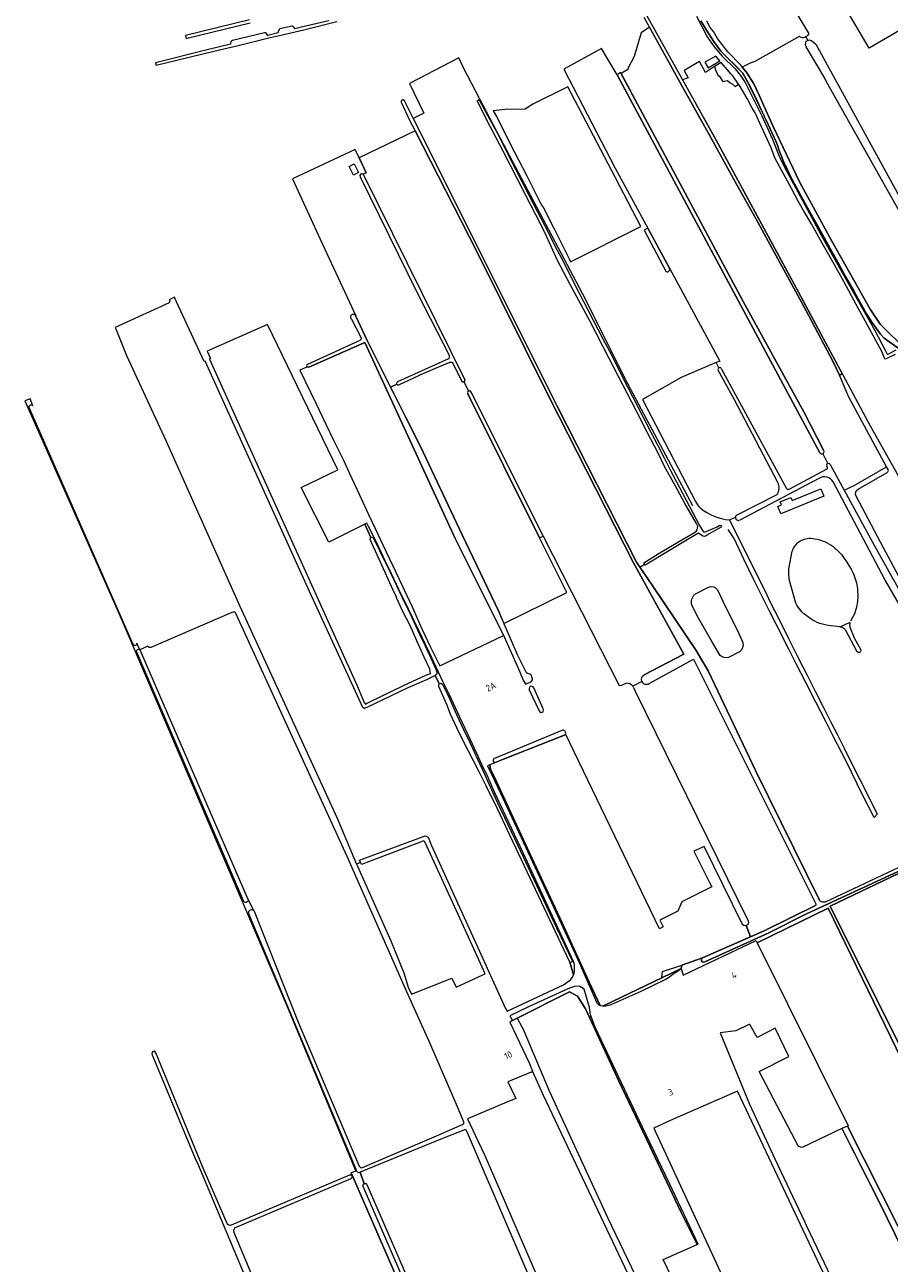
# Model space of a CAD drawing. Header units: metres. Extents: x 209813 to 223847, y 571801 to 587119.
# Tile 94 of 256: x 211826 to 212353, y 576714 to 577468. Entities that reach past the tile are written whole.
import ezdxf
from ezdxf.enums import TextEntityAlignment as Align

# ---------------------------------------------------------------- set-up
doc = ezdxf.new("R2010")
doc.units = ezdxf.units.M
for name, color, linetype, lineweight in [('B-RO-GK-BESCHOEIING-G', 8, 'GK-BESCHOEIING', 0), ('B-RO-GR-BEPLANTING_CULTUUR_BOSPLANTSOEN-GV', 8, 'Continuous', 0), ('B-RO-GR-BOUWLAND-GV', 8, 'Continuous', 0), ('B-RO-GR-GRAS-GV', 8, 'Continuous', 0), ('B-RO-GR-HOUTWAL-GV', 8, 'Continuous', 0), ('B-RO-OG-BEBOUWING-T18', 8, 'Continuous', 0), ('B-RO-OG-TERREIN_CULTUURSCHEIDING-GV', 8, 'Continuous', 0), ('B-RO-OG-WATER_GREPPEL-GV', 8, 'Continuous', 0), ('B-RO-OG-WEG-GV', 8, 'Continuous', 0), ('B-RO-VH-ONVERHARD-GV', 8, 'Continuous', 0), ('B-RO-VH-VERHARDING_HALFVERHARDING-GV', 8, 'Continuous', 0), ('B-RO-VH-VERHARDING_TEGEL-GV', 8, 'Continuous', 0)]:
    doc.layers.add(name, color=color, linetype=linetype, lineweight=lineweight)
doc.styles.add('NLCS-ISO-M200-T18', font='txt', dxfattribs={"height": 0.36})
doc.linetypes.add('GK-BESCHOEIING', pattern='A,30,-5,[1,NLCS.shx,S=1,R=0,X=0,Y=0],-5', length=40)

msp = doc.modelspace()

# ---------------------------------------------------------------- linework, layer by layer
at = {"layer": 'B-RO-GK-BESCHOEIING-G', "flags": 128}
msp.add_lwpolyline([(212134.782, 576829.881), (212135.305, 576830.132)], dxfattribs=at)
at = {"layer": 'B-RO-GR-BEPLANTING_CULTUUR_BOSPLANTSOEN-GV', "flags": 128}
for points in [[(212235.47, 577472.726), (212242.087, 577460.133), (212246.304, 577454.038), (212251.21, 577448.483), (212259.084, 577440.677), (212262.327, 577436.687), (212265.168, 577432.403), (212267.271, 577428.308), (212275.285, 577412.053), (212281.618, 577398.351), (212285.939, 577387.498), (212288.959, 577381.3), (212312.664, 577337.164), (212344.11, 577281.411), (212350.43, 577269.363), (212351.587, 577266.97), (212352.282, 577267.069), (212357.221, 577269.69)], [(212359.471, 577269.847), (212349.74, 577276.683), (212347.532, 577279.195), (212342.224, 577286.364), (212338.976, 577291.478), (212331.453, 577305.223), (212326.293, 577314.269), (212321.586, 577323.082), (212317.001, 577331.309), (212308.95, 577345.619), (212303.942, 577354.689), (212292.858, 577375.051), (212290.128, 577381.048), (212289.38, 577382.326), (212285.79, 577391.05), (212284.759, 577394.313), (212283.743, 577396.711), (212277.96, 577409.371), (212272.252, 577421.75), (212268.297, 577429.665), (212265.084, 577435.568), (212263.689, 577438.046), (212259.695, 577442.279), (212254.442, 577447.467), (212250.42, 577451.395), (212245.888, 577457.438), (212241.592, 577464.215), (212238.236, 577469.829)]]:
    msp.add_lwpolyline(points, dxfattribs=at)
at = {"layer": 'B-RO-GR-BOUWLAND-GV', "flags": 128}
for points in [[(212111.585, 577415.178), (212113.625, 577411.61), (212124.483, 577390.274), (212132.048, 577375.614), (212140.107, 577359.73), (212141.626, 577356.92), (212141.904, 577356.84), (212148.694, 577343.332), (212157.845, 577325.049), (212158.795, 577323.243), (212201.626, 577344.658), (212186.056, 577374.234), (212157.06, 577429.732), (212135.776, 577419.13), (212131.156, 577416.043), (212118.985, 577415.91)], [(212388.526, 576676.025), (212414.127, 576683.582), (212432.612, 576691.564), (212395.096, 576770.206), (212364.108, 576830.299), (212315.69, 576929.65), (212272.466, 576908.637), (212327.862, 576797.222), (212327.51, 576797.064)]]:
    msp.add_lwpolyline(points, close=True, dxfattribs=at)
for points in [[(212203.579, 577071.698), (212227.716, 577084.299), (212197.156, 577139.862), (212145.695, 577240.8), (212101.642, 577329.568), (212064.203, 577402.857), (212029.94, 577386.585)], [(212029.94, 577386.585), (212034.323, 577377.339), (212032.234, 577376.52)], [(212032.578, 577376.137), (212094.44, 577251.264)], [(212085.091, 577261.95), (212069.101, 577255.194), (212054.305, 577248.289)], [(212052.948, 577248.686), (212049.152, 577246.903), (212067.332, 577210.837), (212092.805, 577157.061), (212115.029, 577110.303), (212118.198, 577102.974), (212156.537, 577121.8), (212139.78, 577155.217), (212096.219, 577242.915)], [(212094.006, 577250.002), (212096.695, 577244.468)], [(212098.256, 577243.911), (212142.171, 577156.132), (212177.049, 577087.646), (212188.486, 577065.342), (212190.113, 577065.409), (212192.979, 577066.92), (212194.436, 577066.404)], [(212202.262, 577067.684), (212196.731, 577064.812)], [(212197.146, 577064.042), (212198.056, 577061.741), (212266.874, 576922.074)], [(212268.385, 576912.271), (212277.223, 576916.184), (212307.93, 576931.235)], [(212265.857, 576919.108), (212268.385, 576912.271)]]:
    msp.add_lwpolyline(points, dxfattribs=at)
at = {"layer": 'B-RO-GR-BOUWLAND-GV'}
for points in [[(212032.234, 577376.52, -0.1110294), (212032.578, 577376.137)], [(212094.006, 577250.002, -0.4352187), (212092.501, 577250.4)], [(212202.262, 577067.684, -0.4054922), (212203.579, 577071.698)], [(212266.874, 576922.074, -0.4767619), (212265.857, 576919.108)]]:
    msp.add_lwpolyline(points, format="xyb", dxfattribs=at)
msp.add_arc((212193.472, 577062.559), 3.962, 21.98512, 74.484513, dxfattribs=at)
at = {"layer": 'B-RO-GR-GRAS-GV', "flags": 128}
for points in [[(212275.85, 577508.688), (212303.763, 577462.405), (212303.636, 577461.712), (212303.132, 577460.918), (212302.501, 577460.372), (212302.162, 577460.135), (212303.252, 577457.988), (212304.269, 577458.433), (212305.829, 577457.659), (212308.172, 577455.651), (212361.276, 577359.04)], [(212367.95, 577469.179), (212340.654, 577453.171), (212320.459, 577487.986)], [(212322.562, 577254.276), (212318.467, 577262.786), (212302.006, 577293.714), (212271.763, 577349.113), (212260.089, 577370.12), (212242.418, 577402.131), (212225.357, 577432.626), (212219.665, 577442.961), (212206.842, 577466.08), (212201.888, 577462.702), (212197.476, 577448.207), (212193.732, 577440.925), (212193.98, 577440.395), (212189.561, 577437.837), (212199.643, 577419.219), (212263.845, 577299.133), (212301.167, 577231.433), (212313.083, 577208.177)], [(212298.952, 577459.746), (212298.485, 577460.569), (212271.063, 577445.183), (212267.808, 577443.913), (212263.34, 577441.751), (212265.754, 577438.811), (212270.401, 577431.548), (212273.679, 577424.554), (212276.781, 577417.739), (212282.335, 577405.082), (212298.331, 577371.83), (212317.698, 577336.164), (212341.299, 577294.36), (212347.332, 577285.152), (212352.412, 577280.072), (212358.338, 577274.569)], [(212385.167, 577307.748), (212314.788, 577432.764), (212313.745, 577434.923), (212302.301, 577454.042), (212301.884, 577455.422), (212302.297, 577457.57), (212303.252, 577457.988)], [(212310.637, 577206.99), (212190.443, 577431.027), (212187.146, 577437.04), (212177.655, 577453.086), (212154.615, 577440.414), (212166.006, 577418.63), (212186.016, 577380.224), (212205.815, 577343.624), (212249.678, 577262.798), (212247.503, 577261.862)], [(212237.301, 577445.097), (212228.007, 577439.751), (212230.358, 577435.192), (212226.998, 577434.019), (212247.406, 577397.225), (212297.677, 577304.621), (212341.333, 577223.262), (212381.338, 577152.333), (212451.346, 577025.891), (212452.386, 577024.426), (212453.408, 577024.285), (212470.65, 577035.976), (212471.597, 577037.623), (212472.104, 577038.76)], [(212246.52, 577442.042), (212240.971, 577438.5), (212237.301, 577445.097)], [(212356.482, 577266.805), (212351.521, 577264.324), (212350.628, 577263.894), (212350.297, 577264.093), (212349.934, 577264.622), (212348.308, 577268.672), (212338.545, 577286.784), (212332.815, 577297.233), (212325.493, 577310.799), (212318.59, 577323.241), (212312.058, 577334.639), (212305.701, 577345.832), (212300.689, 577354.496), (212297.498, 577360.117), (212293.313, 577367.782), (212287.286, 577378.945), (212283.252, 577386.537), (212280.946, 577392.584), (212275.125, 577405.284), (212271.289, 577413.883), (212269.256, 577417.146), (212266.368, 577422.676), (212262.134, 577429.863), (212261.139, 577431.326)], [(212102.629, 577421.688), (212103.222, 577421.368), (212107.194, 577414.298), (212114.064, 577401.662), (212119.286, 577391.194), (212125.309, 577379.675), (212133.021, 577364.556), (212138.671, 577353.727), (212144.841, 577341.672), (212149.268, 577332.938), (212154.62, 577322.747), (212160.588, 577310.848), (212166.685, 577299.099), (212178.404, 577276.318), (212183.882, 577266.075), (212187.984, 577257.801), (212193.509, 577247.152), (212203.236, 577228.151), (212207.664, 577219.442), (212211.87, 577211.346), (212215.725, 577203.761), (212219.509, 577196.483), (212225.084, 577185.883), (212237.23, 577162.64), (212239.074, 577159.718), (212239.729, 577158.804), (212240.333, 577158.545), (212248.093, 577161.837), (212249.729, 577162.784), (212250.317, 577162.672), (212250.742, 577162.014), (212250.484, 577161.593), (212243.22, 577157.546), (212241.967, 577156.721), (212241.42, 577156.466), (212240.137, 577155.987), (212239.346, 577156.216), (212236.799, 577158.022), (212229.871, 577153.956), (212218.11, 577146.82), (212204.228, 577138.512), (212203.844, 577139.145)], [(212233.2, 577174.545), (212193.721, 577248.972), (212165.954, 577303.97), (212117.836, 577394.898), (212103.582, 577422.237)], [(212032.234, 577376.52), (212034.323, 577377.339), (212029.94, 577386.585), (212027.647, 577391.497), (211989.349, 577373.618), (212001.827, 577346.662), (212006.317, 577337.007), (212027.917, 577290.278)], [(212030.86, 576957.44), (212030.238, 576958.874), (212070.253, 576973.743), (212072.096, 576972.957), (212073.852, 576968.301), (212119.225, 576868.528), (212120.153, 576866.931), (212154.39, 576883.03), (212155.89, 576883.97), (212158.87, 576886.34), (212159.93, 576887.64), (212160.65, 576889.005), (212158.272, 576896.784), (212120.19, 576977.61), (212114.668, 576989.301), (212107.355, 577004.25), (212102.88, 577013.065), (212093.267, 577031.589), (212089.542, 577039.426), (212085.544, 577047.901), (212083.504, 577053.747), (212078.475, 577064.739), (212078.526, 577066.03), (212078.825, 577066.222), (212076.38, 577071.336), (212071.112, 577068.623), (212059.63, 577063.794), (212038.923, 577053.864), (212033.275, 577051.254), (212032.274, 577051.848), (212026.801, 577063.805), (211999.712, 577122.534), (211936.125, 577262.767), (211935.524, 577262.501), (211918.789, 577298.869), (211917.498, 577301.589), (211914.263, 577300.15), (211914.694, 577299.483), (211914.355, 577298.249), (211881.398, 577283.116), (211881.717, 577282.421), (211888.3, 577266.174), (211912.425, 577213.945), (211957.08, 577113.92), (212016.611, 576984.406), (212028.419, 576956.476)], [(212027.995, 577290.109), (212034.878, 577275.218), (212049.152, 577246.903), (212052.948, 577248.686)], [(212118.025, 577095.66), (212117.781, 577096.205), (212088.677, 577154.414), (212033.512, 577274.137), (211999.273, 577259.129)], [(212053.491, 577250.248), (212084.575, 577264.299)], [(212249.102, 577258.634), (212247.503, 577261.862), (212226.198, 577252.689), (212202.569, 577239.365), (212234.886, 577177.335)], [(211998.466, 577259.171), (211993.938, 577257.175), (212003.507, 577237.102), (212009.636, 577224.267), (212014.358, 577214.54), (212020.624, 577201.977), (212024.074, 577194.422), (212030.084, 577181.735), (212035.64, 577169.281), (212039.889, 577160.498), (212044.485, 577150.899), (212052.582, 577133.846), (212062.242, 577113.247), (212068.27, 577099.771), (212073.535, 577088.692), (212079.102, 577077.178), (212118.025, 577095.66)], [(212285.054, 577188.936), (212258.727, 577239.133), (212248.698, 577257.179)], [(212250.604, 577258.243), (212290.233, 577185.219)], [(212316.963, 577199.813), (212325.451, 577184.205), (212331.554, 577186.933), (212351.343, 577198.477), (212328.257, 577240.88), (212322.562, 577254.276)], [(212315.472, 577200.401), (212312.511, 577206.413)], [(212292.305, 577184.991), (212314.734, 577197.008)], [(212315.146, 577198.274), (212314.924, 577198.722)], [(212333.885, 577184.805), (212351.602, 577194.953)], [(212352.286, 577196.686), (212351.343, 577198.477)], [(212310.079, 577191.28), (212261.832, 577165.994)], [(212390.228, 577061.079), (212350.216, 577129.812), (212318.698, 577189.154)], [(212260.238, 577169.075), (212284.56, 577181.518)], [(212325.451, 577184.205), (212343.936, 577150.22), (212365.019, 577112.447), (212370.154, 577102.955), (212367.8, 577111.427), (212368.197, 577114.205), (212347.63, 577152.505), (212332.848, 577180.547)], [(212255.558, 577166.099), (212270.537, 577135.969), (212277.065, 577122.996), (212280.668, 577115.644), (212285.47, 577106.271), (212291.51, 577093.963), (212297.108, 577082.983), (212303.127, 577071.108), (212307.702, 577061.864), (212312.851, 577051.803), (212317.103, 577043.299), (212321.309, 577035.229), (212325.514, 577027.055), (212329.99, 577018.042), (212339.741, 576998.838), (212345.659, 576987.016), (212343.681, 576984.954), (212336.915, 576998.386), (212326.399, 577019.554), (212319.011, 577034.034), (212314.208, 577043.33), (212308.263, 577055.027), (212302.194, 577067.054), (212296.247, 577078.522), (212292.044, 577086.872), (212283.984, 577102.655), (212279.855, 577110.852), (212275.38, 577119.916), (212270.456, 577129.645), (212264.266, 577142.233), (212258.381, 577154.818), (212254.783, 577160.317)], [(212255.558, 577166.099), (212259.258, 577167.826)], [(212291.903, 577137.291), (212293.797, 577146.996)], [(212326.295, 577141.468), (212329.819, 577135.991)], [(212200.946, 577137.303), (212208.974, 577125.802), (212235.322, 577086.657), (212242.66, 577074.135), (212271.589, 577013.106), (212310.228, 576934.947)], [(212295.954, 577115.381), (212292.22, 577129.089)], [(212234.538, 577120.958), (212242.719, 577125.121)], [(212248.225, 577123.5), (212251.487, 577116.533), (212261.128, 577097.335), (212263.761, 577091.474)], [(212249.969, 577083.597), (212245.432, 577090.936), (212236.707, 577106.213), (212232.681, 577114.232)], [(211952.515, 577109.777), (211903.168, 577088.465)], [(212058.131, 576880.677), (212024.996, 576956.036), (212023.79, 576959.006), (211955.126, 577108.775)], [(212331.76, 577108.978), (212329.403, 577104.469)], [(212322.788, 577101.047), (212315.662, 577101.819)], [(212328.991, 577100.812), (212331.546, 577094.273), (212335.596, 577086.877)], [(211901.219, 577089.105), (211896.341, 577086.927)], [(211896.607, 577086.482), (211962.236, 576935.229)], [(212261.762, 577085.749), (212254.958, 577082.299)], [(212263.373, 576920.074), (212240.227, 576967.191), (212233.962, 576964.336), (212243.514, 576945.366), (212244.836, 576942.667), (212226.58, 576933.539), (212224.04, 576927.903), (212213.245, 576922.347), (212215.15, 576918.299), (212213.007, 576917.187), (212155.696, 577035.814)], [(212154.475, 577034.773), (212117.847, 577020.457), (212109.581, 577016.866), (212110.068, 577014.318), (212112.449, 577009.397), (212132.346, 576966.323), (212153.672, 576920.761), (212170.023, 576884.725), (212176.76, 576870.41)], [(212314.038, 576933.53), (212359.055, 576954.646)], [(212424.529, 576825.094), (212424.092, 576825.025), (212423.631, 576825.216), (212423.325, 576825.552), (212360.207, 576951.575), (212358.526, 576950.742), (212316.967, 576930.991), (212366.403, 576831.575), (212415.77, 576734.137), (212428.459, 576740.422), (212452.033, 576736.035), (212454.042, 576736.898), (212447.163, 576750.953), (212458.458, 576755.403), (212428.446, 576815.327), (212428.262, 576815.763), (212428.302, 576816.18), (212428.531, 576816.557), (212428.778, 576816.736)], [(211962.352, 576934.852), (211965.546, 576928.473)], [(211966.019, 576927.859), (211992.77, 576860.309), (212030.076, 576772.679)], [(212176.76, 576870.41), (212178.491, 576870.164), (212179.647, 576870.695), (212214.372, 576887.315), (212214.885, 576891.126), (212226.658, 576894.909), (212239.234, 576899.364), (212268.385, 576912.271), (212265.857, 576919.108)], [(212214.372, 576887.315), (212226.13, 576892.86), (212226.658, 576894.909)], [(212031.98, 576771.745), (212080.044, 576792.208), (212093.308, 576798.196), (212093.962, 576799.017), (212090.611, 576807.358), (212073.694, 576846.322), (212058.131, 576880.677)], [(212291.523, 576605.222), (212279.859, 576634.076), (212259.075, 576624.769), (212215.098, 576715.851), (212236, 576724.847), (212225.995, 576744.807), (212207.07, 576784.705), (212188.145, 576824.469), (212170.291, 576863.177), (212167.88, 576868.361), (212162.961, 576876.212), (212158.196, 576878.709), (212126.333, 576862.815), (212130.563, 576854.89)], [(212126.333, 576862.815), (212123.446, 576861.375), (212121.85, 576860.261), (212133.55, 576835.591), (212135.627, 576830.436)], [(212222.771, 576655.394), (212181.76, 576740.854), (212145.979, 576818.373), (212130.563, 576854.89)], [(212324.138, 576795.288), (212324.03, 576795.499), (212299.797, 576783.911), (212297.548, 576784.573), (212273.735, 576830.346), (212291.772, 576839.351), (212283.393, 576856.54), (212272.413, 576850.851), (212268.047, 576858.788), (212267.385, 576858.921), (212259.448, 576854.952), (212249.923, 576853.762), (212267.7, 576810.405), (212283.133, 576777.112), (212301.562, 576738.438), (212302.395, 576736.689), (212334.956, 576668.356)], [(212331.954, 576667.006), (212260.479, 576818.199), (212219.15, 576800.206), (212209.541, 576795.751), (212211.668, 576790.923), (212278.057, 576647.646), (212281.123, 576641.145), (212291.252, 576644.545)], [(212034.701, 576761.39), (212091.752, 576630.224), (212154.141, 576657.846), (212102.678, 576777.363), (212095.326, 576794.405), (212094.874, 576794.898), (212079.821, 576789.026), (212030.677, 576768.94)], [(212375.084, 576671.276), (212384.094, 576674.501), (212346.893, 576750.574), (212324.138, 576795.288)], [(212087.066, 576626.231), (212025.169, 576768.492), (212025.075, 576767.113)], [(212030.677, 576768.94), (212033.062, 576761.947)]]:
    msp.add_lwpolyline(points, dxfattribs=at)
at = {"layer": 'B-RO-GR-GRAS-GV'}
for points in [[(212302.162, 577460.135, -0.2296952), (212298.952, 577459.746)], [(212084.575, 577264.299, 0.4278561), (212084.933, 577265.936)], [(211999.273, 577259.129, -0.2377288), (211998.466, 577259.171)], [(212052.948, 577248.686, -0.4790931), (212053.491, 577250.248)], [(212314.734, 577197.008, 0.4693552), (212315.146, 577198.274)], [(212351.602, 577194.953, 0.3833329), (212352.286, 577196.686)], [(212284.56, 577181.518, 0.2885367), (212285.054, 577188.936)], [(212318.698, 577189.154, 0.4443745), (212310.079, 577191.28)], [(212290.233, 577185.219, 0.3695714), (212292.305, 577184.991)], [(212332.848, 577180.547, -0.3988099), (212333.885, 577184.805)], [(212234.886, 577177.335, 0.094935), (212237.903, 577173.254)], [(212237.903, 577173.254, 0.1499343), (212255.558, 577166.099)], [(212293.797, 577146.996, -0.1584937), (212298.717, 577153.279)], [(212298.717, 577153.279, -0.1892321), (212307.591, 577154.602)], [(212307.591, 577154.602, -0.1146964), (212318.693, 577149.846)], [(212318.693, 577149.846, -0.0880023), (212326.295, 577141.468)], [(212292.22, 577129.089, -0.0910619), (212291.903, 577137.291)], [(212329.819, 577135.991, -0.0626858), (212333.204, 577126.506)], [(212333.204, 577126.506, -0.05636), (212333.635, 577117.437)], [(212232.681, 577114.232, -0.2691772), (212234.538, 577120.958)], [(212242.719, 577125.121, -0.3679098), (212248.225, 577123.5)], [(212303.122, 577107.19, -0.1235134), (212295.954, 577115.381)], [(212333.635, 577117.437, -0.0606777), (212331.76, 577108.978)], [(211955.126, 577108.775, 0.4078501), (211952.515, 577109.777)], [(212315.662, 577101.819, -0.1294698), (212303.122, 577107.19)], [(212329.01, 577103.624, 0.1625061), (212328.991, 577100.812)], [(212323.13, 577100.994, 0.0151622), (212322.788, 577101.047)], [(211903.168, 577088.465, -0.3035331), (211901.219, 577089.105)], [(212263.761, 577091.474, -0.2971756), (212261.762, 577085.749)], [(211896.341, 577086.927, -0.1128181), (211896.607, 577086.482)], [(212254.958, 577082.299, -0.2812254), (212249.969, 577083.597)], [(212335.596, 577086.877, -0.9264085), (212333.217, 577086.051)], [(212155.696, 577035.814, -0.2584444), (212154.475, 577034.773)], [(211962.236, 576935.229, -0.0682203), (211962.352, 576934.852)], [(211965.546, 576928.473, -0.1130435), (211966.019, 576927.859)], [(212265.857, 576919.108, -0.3772393), (212263.373, 576920.074)], [(212030.076, 576772.679, 0.4070083), (212031.856, 576771.74)], [(212025.075, 576767.113, -0.6190974), (212025.163, 576765.104)], [(212033.062, 576761.947, -0.3993375), (212034.701, 576761.39)], [(211954.638, 576735.237, 0.4130695), (211953.574, 576732.623)]]:
    msp.add_lwpolyline(points, format="xyb", dxfattribs=at)
at = {"layer": 'B-RO-GR-GRAS-GV', "flags": 128}
for points in [[(212198.883, 577140.258), (212200.946, 577137.303), (212203.844, 577139.145), (212203.329, 577139.994), (212212.176, 577145.36), (212224.217, 577152.519), (212235.345, 577158.972), (212235.955, 577160.049), (212236.217, 577162.204), (212235.44, 577163.903), (212228.286, 577176.527), (212222.405, 577187.08), (212216.102, 577198.576), (212212.074, 577206.721), (212205.505, 577219.491), (212198.936, 577232.209), (212182.314, 577264.313), (212170.642, 577286.764), (212158.477, 577309.321), (212150.857, 577324.059), (212143.031, 577341.107), (212137.633, 577351.706), (212131.364, 577363.938), (212126.29, 577374), (212117.878, 577390.167), (212111.26, 577403.039), (212108.645, 577407.892), (212102.05, 577420.956), (212102.05, 577421.366), (212103.582, 577422.237), (212093.635, 577441.315), (212090.633, 577447.304), (212060.689, 577431.668), (212069.392, 577413.68), (212062.897, 577410.538), (212150.641, 577235.227)], [(212261.139, 577431.326), (212257.694, 577436.391), (212256.614, 577437.54), (212250.555, 577444.618), (212246.52, 577442.042), (212247.013, 577440.077), (212248.799, 577436.373), (212249.262, 577436.373), (212251.511, 577432.999), (212254.289, 577433.661), (212256.075, 577432.139), (212257.134, 577431.61), (212259.052, 577429.89)], [(212029.615, 577377.519), (212026.522, 577375.963), (212023.849, 577381.278), (212026.942, 577382.834)], [(212033.367, 577163.484), (212011.456, 577152.485), (211994.68, 577185.756), (212016.978, 577196.518), (211974.213, 577285.12), (211937.397, 577268.801), (211939.527, 577264.276), (211938.863, 577263.981), (212028.99, 577064.682), (212033.007, 577054.931), (212033.799, 577053.962), (212036.58, 577055.406), (212048.664, 577061.206), (212057.395, 577065.463), (212070.285, 577071.293), (212073.373, 577072.656), (212073.021, 577075.165), (212069.634, 577082.589), (212065.066, 577092.441), (212060.977, 577101.856), (212056.617, 577110.353), (212053.016, 577118.165), (212052.43, 577120.025), (212051.445, 577121.554), (212041.942, 577142.665), (212036.782, 577154.14), (212036.985, 577155.231), (212037.185, 577155.301)], [(212286.837, 577169.73), (212284.98, 577174.261), (212287.202, 577175.172), (212286.462, 577176.976), (212293.05, 577179.676), (212293.79, 577177.872), (212311.252, 577185.028), (212313.109, 577180.499)], [(212061.812, 576877.39), (212086.398, 576887.164), (212089.05, 576881.554), (212105.255, 576889.124), (212106.774, 576889.788), (212104.879, 576893.784), (212090.582, 576925.348), (212069.976, 576970.087), (212069.376, 576970.617), (212039.936, 576959.583), (212031.392, 576956.213), (212030.86, 576957.44), (212028.419, 576956.476), (212028.915, 576955.302), (212049.336, 576909.797), (212057.247, 576890.361), (212059.947, 576881.553)], [(212135.988, 576829.622), (212135.627, 576830.436), (212135.305, 576830.132), (212134.782, 576829.881), (212120.635, 576824.026), (212125.443, 576813.782), (212120.016, 576811.555), (212096.007, 576801.377), (212102.461, 576787.561), (212106.477, 576779.076), (212175.536, 576619.548), (212223.897, 576636.785), (212226.343, 576638.196), (212191.815, 576711.221), (212142.205, 576815.599)]]:
    msp.add_lwpolyline(points, close=True, dxfattribs=at)
at = {"layer": 'B-RO-GR-GRAS-GV'}
for centre, radius, start, end in [((212249.66, 577257.697), 1.091, 30.05364, 206.264806), ((212311.851, 577207.602), 1.36, 206.761772, 23.881723), ((212315.91, 577199.329), 1.159, 24.717848, 211.994384), ((212260.964, 577167.497), 1.737, 114.693794, 297.938053)]:
    msp.add_arc(centre, radius, start, end, dxfattribs=at)
at = {"layer": 'B-RO-GR-HOUTWAL-GV', "flags": 128}
msp.add_lwpolyline([(212388.526, 576676.025), (212327.51, 576797.064), (212324.03, 576795.499), (212346.893, 576750.574), (212384.094, 576674.501)], close=True, dxfattribs=at)
at = {"layer": 'B-RO-OG-TERREIN_CULTUURSCHEIDING-GV', "flags": 128}
for points in [[(211831.17, 577235.478), (211829.516, 577239.723), (211826.279, 577238.539), (211884.262, 577107.801), (211985.439, 576871.243), (212027.919, 576769.598), (212025.169, 576768.492), (212087.066, 576626.231), (212090.666, 576628.026)], [(211892.274, 577090.279), (211828.946, 577234.431)], [(211896.341, 577086.927), (211894.613, 577090.928)], [(211959.569, 576934.23), (211894.51, 577085.55)], [(212028.138, 576770.626), (211962.879, 576926.342)], [(212028.636, 576769.437), (212028.138, 576770.626)], [(212033.062, 576761.947), (212030.677, 576768.94), (212030.265, 576768.772)], [(212089.06, 576629.499), (212032.463, 576760.246)]]:
    msp.add_lwpolyline(points, dxfattribs=at)
at = {"layer": 'B-RO-OG-TERREIN_CULTUURSCHEIDING-GV'}
for points in [[(211828.946, 577234.431, -0.9099477), (211831.17, 577235.478)], [(211894.613, 577090.928, -0.8396384), (211892.274, 577090.279)], [(211894.51, 577085.55, -0.885464), (211896.341, 577086.927)], [(211962.352, 576934.852, -0.9430618), (211959.569, 576934.23)], [(211962.879, 576926.342, -0.8115191), (211965.546, 576928.473)], [(212030.265, 576768.772, -0.4425565), (212028.636, 576769.437)], [(212032.463, 576760.246, -0.4222891), (212033.062, 576761.947)]]:
    msp.add_lwpolyline(points, format="xyb", dxfattribs=at)
at = {"layer": 'B-RO-OG-TERREIN_CULTUURSCHEIDING-GV', "flags": 128}
for points in [[(212214.372, 576887.315), (212179.647, 576870.695), (212178.491, 576870.164), (212178.87, 576870.11), (212180.21, 576870.15), (212183.55, 576870.99), (212201.84, 576879.11), (212216.42, 576886.26), (212219.14, 576887.87), (212221.33, 576889.62), (212224.47, 576891.685), (212226.13, 576892.86)], [(212170.291, 576863.177), (212188.145, 576824.469), (212207.07, 576784.705), (212225.995, 576744.807), (212236, 576724.847), (212236.504, 576725.077), (212219.2, 576761.57), (212202.43, 576796.82), (212173.77, 576857.33), (212171.257, 576863.735)]]:
    msp.add_lwpolyline(points, close=True, dxfattribs=at)
at = {"layer": 'B-RO-OG-WATER_GREPPEL-GV', "flags": 128}
for points in [[(212324.193, 577255.205), (212297.677, 577304.621), (212247.406, 577397.225), (212223.915, 577439.577), (212205.268, 577473.106)], [(212203.445, 577472.204), (212219.665, 577442.961), (212225.357, 577432.626), (212242.418, 577402.131), (212260.089, 577370.12), (212271.763, 577349.113), (212302.006, 577293.714), (212318.467, 577262.786), (212322.562, 577254.276), (212324.193, 577255.205)], [(212189.26, 577438.393), (212187.146, 577437.04), (212190.443, 577431.027), (212310.637, 577206.99)], [(212313.083, 577208.177), (212301.167, 577231.433), (212263.845, 577299.133), (212199.643, 577419.219), (212189.26, 577438.393)], [(212235.322, 577086.657), (212208.974, 577125.802), (212198.883, 577140.258), (212150.641, 577235.227), (212062.848, 577410.637), (212057.328, 577421.515), (212057.027, 577421.683), (212056.714, 577421.761), (212056.499, 577421.76), (212056.187, 577421.68), (212055.911, 577421.512), (212055.761, 577421.358), (212055.598, 577421.08), (212055.538, 577420.873), (212055.511, 577420.394), (212060.648, 577409.45), (212064.203, 577402.857), (212101.642, 577329.568), (212145.695, 577240.8), (212197.156, 577139.862), (212227.716, 577084.299), (212203.579, 577071.698)], [(212030.525, 577375.013), (212065.564, 577303.816), (212084.933, 577265.936)], [(212219.182, 577318.993), (212205.815, 577343.624), (212203.687, 577342.559)], [(212203.687, 577342.559), (212216.725, 577317.577)], [(212025.12, 577288.712), (212030.983, 577277.274)], [(212131.904, 577073.028), (212126.592, 577083.559), (212115.029, 577110.303), (212092.805, 577157.061), (212067.332, 577210.837), (212034.878, 577275.218), (212027.995, 577290.109)], [(212030.478, 577275.264), (211998.531, 577260.777)], [(211999.273, 577259.129), (212033.512, 577274.137), (212088.677, 577154.414), (212117.781, 577096.205), (212127.763, 577073.948), (212130.004, 577068.42), (212131.26, 577066.108), (212134.215, 577067.264)], [(212086.815, 577261.846), (212092.501, 577250.4)], [(212096.219, 577242.915), (212139.78, 577155.217)], [(212139.78, 577155.217), (212142.171, 577156.132), (212098.256, 577243.911)], [(212329.01, 577103.624), (212323.13, 577100.994)], [(212326.129, 577099.252), (212333.217, 577086.051)], [(212206.592, 577066.437), (212233.696, 577081.347), (212308.07, 576932.757)], [(212310.228, 576934.947), (212271.589, 577013.106), (212242.66, 577074.135), (212235.322, 577086.657)], [(212135.611, 577069.363), (212135.21, 577070.624)], [(212133.663, 577062.651), (212139.593, 577049.832)], [(212142.073, 577050.979), (212136.431, 577063.784)], [(212153.447, 577037.897), (212112.437, 577020.855)], [(212113.297, 577018.481), (212117.847, 577020.457), (212154.475, 577034.773)], [(212307.93, 576931.235), (212277.223, 576916.184), (212239.234, 576899.364), (212238.775, 576898.958), (212238.511, 576898.313), (212238.63, 576897.608), (212239.05, 576897.053), (212239.791, 576896.767), (212240.517, 576896.95), (212279.104, 576914.496), (212302.114, 576926.002), (212358.663, 576952.22)], [(211903.909, 576840.485), (211930.124, 576777.33), (211930.798, 576775.846)], [(211949.491, 576737.68), (211935.044, 576771.321), (211906.161, 576841.694)], [(211930.798, 576775.846), (211931.429, 576774.458), (211982.03, 576653.82), (211983.174, 576650.968), (212008.56, 576591.968)], [(212024.131, 576767.099), (211952.108, 576736.627)], [(211954.638, 576735.237), (212025.163, 576765.104)], [(212009.871, 576596.917), (212004.121, 576611.947), (211953.574, 576732.623)]]:
    msp.add_lwpolyline(points, dxfattribs=at)
at = {"layer": 'B-RO-OG-WATER_GREPPEL-GV'}
for points in [[(212032.234, 577376.52, 0.7927547), (212030.525, 577375.013)], [(212216.725, 577317.577, 0.7524846), (212219.182, 577318.993)], [(212027.995, 577290.109, 1.0408419), (212024.849, 577288.71)], [(212030.983, 577277.274, -0.3920458), (212030.478, 577275.264)], [(212085.091, 577261.95, -0.3121898), (212086.815, 577261.846)], [(211998.531, 577260.777, 0.6106964), (211998.466, 577259.171)], [(212052.948, 577248.686, 0.3813351), (212054.305, 577248.289)], [(212094.006, 577250.002, 0.3530716), (212094.44, 577251.264)], [(212098.256, 577243.911, 1.0245917), (212096.197, 577242.956)], [(212323.13, 577100.994, -0.1702959), (212326.129, 577099.252)], [(212133.316, 577072.373, -0.2413694), (212131.904, 577073.028)], [(212135.21, 577070.624, 0.2953899), (212133.318, 577072.37)], [(212134.215, 577067.264, 0.3571341), (212135.611, 577069.363)], [(212202.262, 577067.684, 0.4448531), (212206.592, 577066.437)], [(212136.431, 577063.784, 1.0734697), (212133.663, 577062.651)], [(212139.593, 577049.832, 1.1223607), (212142.073, 577050.979)], [(212155.696, 577035.814, 0.6717495), (212153.447, 577037.897)], [(212112.437, 577020.855, 1.0473704), (212113.297, 577018.481)], [(212308.07, 576932.757, -0.3588454), (212307.93, 576931.235)], [(212314.038, 576933.53, -0.4146712), (212310.228, 576934.947)], [(211906.161, 576841.694, 1.1651164), (211903.929, 576840.457)], [(212025.075, 576767.113, 0.2202928), (212024.131, 576767.099)], [(211952.108, 576736.627, -0.4126808), (211949.491, 576737.68)]]:
    msp.add_lwpolyline(points, format="xyb", dxfattribs=at)
at = {"layer": 'B-RO-OG-WEG-GV', "flags": 128}
msp.add_lwpolyline([(212033.367, 577163.484), (212037.185, 577155.301), (212037.767, 577155.507), (212038.523, 577155.122), (212042.367, 577147.386), (212049.003, 577133.854), (212056.234, 577118.868), (212060.804, 577109.218), (212066.814, 577096.429), (212069.943, 577089.767), (212073.918, 577081.444), (212076.694, 577075.167), (212077.236, 577073.561), (212077.322, 577072.086), (212076.38, 577071.336), (212078.825, 577066.222), (212079.283, 577066.456), (212079.843, 577066.671), (212080.435, 577066.171), (212080.964, 577065.584), (212084.561, 577058.085), (212089.288, 577047.694), (212093.637, 577038.39), (212097.564, 577030.051), (212102.168, 577020.335), (212106.421, 577011.184), (212112.071, 576998.685), (212114.527, 576993.387), (212126.618, 576967.821), (212150.341, 576917.406), (212159.662, 576897.857), (212159.626, 576896.906), (212158.746, 576896.554), (212158.272, 576896.784), (212160.65, 576889.005), (212161, 576890.15), (212161.13, 576891.05), (212161.27, 576893.69), (212161.19, 576895.03), (212161, 576896.29), (212160.67, 576897.25), (212129.84, 576963.4), (212112.63, 577000), (212108.523, 577009.329), (212104.72, 577017.167), (212101.643, 577023.88), (212097.597, 577032.61), (212091.34, 577045.985), (212085.059, 577059.514), (212081.008, 577067.616), (212072.862, 577085.195), (212066.603, 577098.342), (212059.99, 577111.671), (212054.201, 577123.747), (212049.655, 577133.294), (212046.052, 577140.799), (212040.687, 577152.032), (212035.64, 577162.144), (212034.749, 577164.11)], close=True, dxfattribs=at)
at = {"layer": 'B-RO-VH-ONVERHARD-GV', "flags": 128}
for points in [[(212247.258, 577448.495), (212240.494, 577444.717), (212242.589, 577441.357), (212249.645, 577445.646)], [(212176.76, 576870.41), (212170.023, 576884.725), (212153.672, 576920.761), (212132.346, 576966.323), (212112.449, 577009.397), (212110.068, 577014.318), (212109.581, 577016.866), (212108.258, 577016.291), (212110.75, 577010.956), (212116.137, 576999.797), (212148.2, 576930.92), (212163.95, 576896.71), (212174.77, 576872.01), (212175.73, 576871.02)], [(212123.446, 576861.375), (212158.196, 576878.709), (212162.961, 576876.212), (212167.88, 576868.361), (212170.291, 576863.177), (212171.257, 576863.735), (212170.89, 576864.67), (212170.426, 576867.888), (212170.259, 576869.13), (212166.977, 576880.285), (212165.419, 576881.413), (212164.395, 576882.039), (212161.838, 576882.168), (212158.116, 576880.933), (212156.737, 576880.311), (212133.06, 576869.65), (212121.74, 576864.13)]]:
    msp.add_lwpolyline(points, close=True, dxfattribs=at)
for points in [[(212358.663, 576952.22), (212302.114, 576926.002), (212279.104, 576914.496), (212240.517, 576896.95), (212239.791, 576896.767), (212239.05, 576897.053), (212238.63, 576897.608), (212238.511, 576898.313), (212238.775, 576898.958), (212239.234, 576899.364), (212226.658, 576894.909), (212226.13, 576892.86), (212226.349, 576892.342), (212227.436, 576888.981), (212271.819, 576909.938), (212272.466, 576908.637)], [(212436.109, 576692.635), (212415.599, 576734.052), (212415.77, 576734.137), (212366.403, 576831.575), (212316.967, 576930.991), (212358.526, 576950.742), (212360.207, 576951.575)], [(212272.466, 576908.637), (212315.69, 576929.65), (212364.108, 576830.299), (212395.096, 576770.206), (212432.612, 576691.564)]]:
    msp.add_lwpolyline(points, dxfattribs=at)
at = {"layer": 'B-RO-VH-VERHARDING_HALFVERHARDING-GV', "flags": 128}
for points in [[(212238.236, 577469.829), (212241.592, 577464.215), (212245.888, 577457.438), (212250.42, 577451.395), (212257.733, 577444.079), (212261.781, 577440.175), (212263.689, 577438.046), (212266.379, 577433.064), (212269.714, 577426.705), (212275.55, 577414.323), (212277.96, 577409.371), (212283.743, 577396.711), (212284.759, 577394.313), (212285.79, 577391.05), (212289.38, 577382.326), (212290.128, 577381.048), (212292.858, 577375.051), (212303.942, 577354.689), (212308.95, 577345.619), (212317.001, 577331.309), (212321.586, 577323.082), (212326.293, 577314.269), (212331.453, 577305.223), (212338.976, 577291.478), (212342.224, 577286.364), (212347.532, 577279.195), (212349.74, 577276.683), (212359.471, 577269.847)], [(212358.338, 577274.569), (212352.412, 577280.072), (212347.332, 577285.152), (212341.299, 577294.36), (212317.698, 577336.164), (212298.331, 577371.83), (212282.335, 577405.082), (212276.781, 577417.739), (212273.679, 577424.554), (212270.401, 577431.548), (212265.754, 577438.811), (212263.34, 577441.751), (212262.62, 577442.629), (212254.658, 577450.994), (212251.213, 577455.424), (212248.367, 577459.135), (212245.799, 577463.341), (212243.899, 577465.793), (212241.821, 577469.753)]]:
    msp.add_lwpolyline(points, dxfattribs=at)
at = {"layer": 'B-RO-VH-VERHARDING_TEGEL-GV', "flags": 128}
for points in [[(211951.588, 577455.625), (211937.413, 577452.192), (211905.956, 577444.364), (211906.286, 577442.842), (211941.431, 577451.435), (211956.358, 577454.965), (211975.867, 577459.701), (211979.6, 577460.642), (211996.203, 577464.47), (212016.417, 577469.463)], [(211963.209, 577470.498), (211924.167, 577460.886), (211924.548, 577459.089), (211925.278, 577459.359), (211932.687, 577461.159), (211963.678, 577468.782)], [(212011.515, 577469.997), (211995.739, 577466.238), (211990.819, 577465.034), (211990.707, 577465.344), (211990.31, 577465.926), (211989.866, 577466.288), (211989.13, 577466.758), (211981.655, 577464.969), (211981.195, 577464.606), (211980.783, 577464.003), (211980.621, 577463.318), (211980.715, 577462.562), (211974.354, 577461.033)], [(211972.283, 577462.699), (211952.854, 577457.976)]]:
    msp.add_lwpolyline(points, dxfattribs=at)
at = {"layer": 'B-RO-VH-VERHARDING_TEGEL-GV'}
for points in [[(211952.854, 577457.976, 0.3577174), (211951.588, 577455.625)], [(211974.354, 577461.033, 0.277099), (211972.283, 577462.699)]]:
    msp.add_lwpolyline(points, format="xyb", dxfattribs=at)

# ---------------------------------------------------------------- texts
at = {"layer": 'B-RO-OG-BEBOUWING-T18', "style": 'NLCS-ISO-M200-T18'}
for s, rotation, p in [('2A', 25.5, (212110.255, 577064.511)), ('4', 24.8, (212258.35, 576888.905)), ('10', 24.6, (212120.816, 576840.209)), ('3', 23.3, (212219.713, 576817.703))]:
    msp.add_text(s, height=4, rotation=rotation, dxfattribs=at).set_placement(p, align=Align.MIDDLE)

doc.saveas('drawing.dxf')
